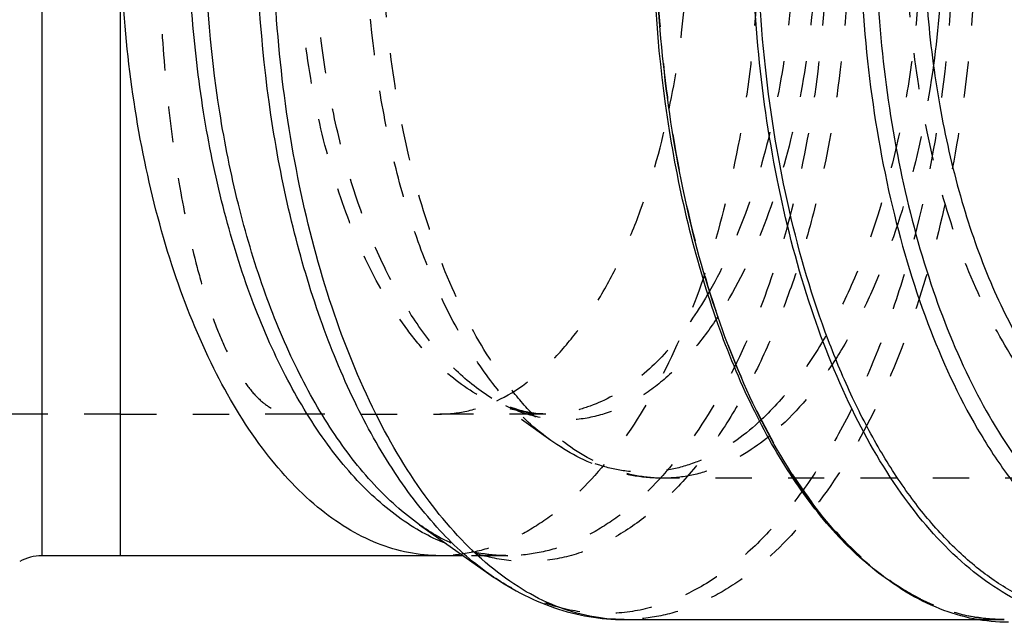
# Model space of a CAD drawing. Header units: millimetres. Extents: x 288 to 710, y 372 to 633.
# Tile 2 of 12: x 434 to 611, y 372 to 480. Entities that reach past the tile are written whole.
import ezdxf

# ---------------------------------------------------------------- set-up
doc = ezdxf.new("R2010")
doc.units = ezdxf.units.MM
doc.header["$LTSCALE"] = 65.185185
doc.linetypes.add('HIDDEN', pattern=[0.2, 0.1, -0.1])
doc.layers.add('KOERPER', color=7, linetype='CONTINUOUS')
doc.layers.add('KONST.EL_MIT_GEO', color=7, linetype='CONTINUOUS')

msp = doc.modelspace()

# ---------------------------------------------------------------- linework, layer by layer
at = {"layer": 'KOERPER', "color": 7, "linetype": 'Continuous'}
for p, q in [((452.02, 383.88), (452.02, 613.88)), ((505.87, 389.45), (518.34, 380.63)), ((513.74, 383.88), (437.89, 383.88)), ((542.71, 372.38), (606.26, 372.38))]:
    msp.add_line(p, q, dxfattribs=at)
at = {"layer": 'KOERPER', "color": 8, "linetype": 'HIDDEN'}
for p, q in [((452.02, 409.38), (429.98, 409.38)), ((528.6, 409.38), (509.52, 409.38)), ((521.75, 383.88), (513.74, 383.88)), ((606.26, 372.38), (611.12, 372.38))]:
    msp.add_line(p, q, dxfattribs=at)
msp.add_arc((506.37, 13234.43), 12825.05, 269.892473, 270.014077, dxfattribs=at)
for points, knots in [([(482.3, 588.36), (481.52, 588.3), (479.87, 587.84), (477.58, 586.35), (475.37, 584.09), (473.25, 581.07), (471.2, 577.31), (469.26, 572.83), (467.43, 567.66), (465.07, 559.55), (462.61, 548.01), (460.47, 532.76), (459.15, 516.17), (458.7, 498.88), (459.15, 481.59), (460.47, 465), (462.61, 449.76), (465.07, 438.21), (467.43, 430.11), (469.26, 424.94), (471.2, 420.46), (473.25, 416.7), (475.37, 413.68), (477.58, 411.41), (479.87, 409.92), (481.52, 409.47), (482.3, 409.4)], [0, 0, 0, 0, 0.012228, 0.026008, 0.042201, 0.06128, 0.083476, 0.10886, 0.137396, 0.168971, 0.240467, 0.321355, 0.408935, 0.5, 0.591065, 0.678645, 0.759533, 0.831029, 0.862604, 0.89114, 0.916524, 0.93872, 0.957799, 0.973992, 0.987772, 1, 1, 1, 1]), ([(567.02, 498.88), (567.02, 491.39), (566.3, 476.62), (563.1, 455.2), (557.9, 435.42), (550.9, 417.99), (542.33, 403.55), (533.79, 394.1), (526.41, 388.76), (520.9, 385.96), (515.24, 384.26), (511.41, 383.88), (509.52, 383.88)], [0, 0, 0, 0, 0.161441, 0.318262, 0.46617, 0.601552, 0.721914, 0.8265, 0.873454, 0.917454, 0.959299, 1, 1, 1, 1]), ([(550.79, 464.28), (551.96, 469.88), (553.7, 481.38), (554.27, 492.99), (554.27, 498.88)], [0, 0, 0, 0, 0.492582, 1, 1, 1, 1]), ([(519.76, 411.76), (523.45, 413.49), (528.66, 417.51), (534.45, 424.32), (538.65, 430.67), (542.44, 437.96), (547.01, 449.08), (549.49, 458.07), (550.79, 464.28)], [0, 0, 0, 0, 0.194571, 0.305675, 0.426619, 0.557288, 0.697106, 1, 1, 1, 1]), ([(509.52, 409.38), (511.25, 409.38), (514.79, 409.8), (518.14, 410.99), (519.76, 411.76)], [0, 0, 0, 0, 0.490575, 1, 1, 1, 1]), ([(452.02, 409.38), (454.55, 409.38), (464.64, 409.38), (474.73, 409.38), (482.3, 409.4)], [0, 0, 0, 0, 0.250675, 1, 1, 1, 1])]:
    msp.add_open_spline(points, degree=3, knots=knots, dxfattribs=at)
at = {"layer": 'KOERPER', "color": 7, "linetype": 'Continuous'}
msp.add_open_spline([(509.52, 383.88), (507.63, 383.88), (503.79, 384.26), (498.14, 385.96), (492.62, 388.76), (485.25, 394.1), (476.7, 403.55), (468.14, 417.99), (461.13, 435.42), (455.93, 455.2), (452.73, 476.62), (452.02, 491.39), (452.02, 498.88)], degree=3, knots=[0, 0, 0, 0, 0.040701, 0.082546, 0.126546, 0.1735, 0.278086, 0.398448, 0.53383, 0.681738, 0.838559, 1, 1, 1, 1], dxfattribs=at)
at = {"layer": 'KONST.EL_MIT_GEO', "color": 7, "linetype": 'Continuous'}
for p, q in [((437.89, 613.88), (437.89, 383.88)), ((518.34, 380.63), (518.34, 380.63))]:
    msp.add_line(p, q, dxfattribs=at)
at = {"layer": 'KONST.EL_MIT_GEO', "color": 8, "linetype": 'HIDDEN'}
for p, q in [((529.51, 404.62), (516.97, 413.49)), ((643.89, 397.83), (549.64, 397.83))]:
    msp.add_line(p, q, dxfattribs=at)
at = {"layer": 'KONST.EL_MIT_GEO', "color": 7, "linetype": 'Continuous'}
msp.add_arc((437.89, 375.88), 8, 90, 120, dxfattribs=at)
for points, knots in [([(639.2, 599.16), (636.12, 598.15), (629.91, 594.86), (621.77, 587.23), (614.47, 576.97), (608.2, 564.38), (603.12, 549.82), (599.38, 533.72), (597.09, 516.57), (596.32, 498.88), (597.09, 481.19), (599.38, 464.04), (603.12, 447.94), (608.2, 433.39), (614.47, 420.8), (621.77, 410.53), (629.91, 402.9), (636.12, 399.61), (639.2, 398.61)], [0, 0, 0, 0, 0.042408, 0.090347, 0.144958, 0.206334, 0.273829, 0.346297, 0.422251, 0.5, 0.577749, 0.653703, 0.726171, 0.793666, 0.855042, 0.909653, 0.957592, 1, 1, 1, 1]), ([(505.4, 388.63), (502.29, 390.47), (496.2, 395.31), (488.29, 404.75), (481.26, 416.54), (475.26, 430.38), (470.43, 445.93), (466.89, 462.82), (464.73, 480.62), (464.25, 492.76), (464.25, 498.88)], [0, 0, 0, 0, 0.088991, 0.189257, 0.301574, 0.425444, 0.559463, 0.701592, 0.849352, 1, 1, 1, 1]), ([(505.87, 389.45), (502.9, 391.55), (497.15, 396.76), (489.69, 406.52), (483.08, 418.4), (477.46, 432.13), (472.94, 447.42), (468.48, 469.7), (467.18, 487.13), (467.18, 498.88)], [0, 0, 0, 0, 0.091035, 0.193111, 0.30659, 0.430811, 0.564375, 0.70536, 1, 1, 1, 1]), ([(518.34, 380.63), (515.14, 382.89), (508.92, 388.53), (500.86, 399.08), (493.72, 411.91), (487.64, 426.75), (482.76, 443.27), (477.94, 467.35), (476.53, 486.18), (476.53, 498.88)], [0, 0, 0, 0, 0.091035, 0.193111, 0.30659, 0.430812, 0.564376, 0.70536, 1, 1, 1, 1]), ([(542.71, 372.38), (540.64, 372.38), (536.41, 372.8), (530.2, 374.67), (524.13, 377.75), (516.02, 383.62), (506.62, 394.02), (497.2, 409.9), (489.49, 429.07), (483.77, 450.83), (480.25, 474.4), (479.46, 490.65), (479.46, 498.88)], [0, 0, 0, 0, 0.040701, 0.082546, 0.126546, 0.1735, 0.278087, 0.398449, 0.53383, 0.681739, 0.83856, 1, 1, 1, 1]), ([(590.29, 379.44), (587.04, 381.71), (580.73, 387.37), (572.56, 397.98), (565.31, 410.93), (559.15, 425.92), (554.19, 442.61), (549.3, 466.97), (547.87, 486.03), (547.87, 498.88)], [0, 0, 0, 0, 0.090865, 0.192796, 0.306186, 0.430383, 0.563988, 0.705069, 1, 1, 1, 1]), ([(611.87, 371.88), (609.79, 371.88), (605.55, 372.3), (599.32, 374.18), (593.23, 377.26), (585.1, 383.14), (575.67, 393.55), (566.22, 409.46), (558.48, 428.66), (552.73, 450.47), (549.18, 474.09), (548.38, 490.37), (548.37, 498.63)], [0, 0, 0, 0, 0.040716, 0.082573, 0.126581, 0.173539, 0.278116, 0.398454, 0.533807, 0.681696, 0.83852, 1, 1, 1, 1]), ([(629.19, 371.88), (627.11, 371.88), (622.87, 372.3), (616.63, 374.18), (610.53, 377.27), (602.39, 383.17), (592.95, 393.61), (583.49, 409.55), (575.76, 428.79), (570.02, 450.64), (566.48, 474.3), (565.69, 490.61), (565.69, 498.88)], [0, 0, 0, 0, 0.040701, 0.082546, 0.126546, 0.1735, 0.278086, 0.398448, 0.53383, 0.681738, 0.838559, 1, 1, 1, 1]), ([(639.57, 374.09), (637.37, 373.4), (632.85, 372.47), (625.91, 372.56), (619.03, 374.17), (612.31, 377.25), (605.84, 381.75), (599.67, 387.6), (593.86, 394.72), (588.48, 403.03), (583.58, 412.45), (577.61, 426.68), (571.8, 446.52), (567.59, 472.09), (566.64, 489.85), (566.64, 498.88)], [0, 0, 0, 0, 0.042477, 0.084319, 0.126968, 0.171753, 0.219736, 0.271652, 0.327921, 0.388692, 0.453897, 0.523296, 0.672966, 0.833615, 1, 1, 1, 1]), ([(585.09, 498.88), (585.09, 490.21), (586, 473.15), (590.04, 448.57), (596.58, 426.26), (604.11, 409.82), (611.24, 398.79), (616.82, 391.95), (622.75, 386.33), (628.97, 382.01), (635.42, 379.05), (642.04, 377.5), (648.7, 377.41), (653.05, 378.31), (655.16, 378.97)], [0, 0, 0, 0, 0.166388, 0.327059, 0.47675, 0.611256, 0.672035, 0.728311, 0.780235, 0.828225, 0.873016, 0.91567, 0.957517, 1, 1, 1, 1]), ([(587.9, 498.88), (587.9, 491.14), (588.64, 475.86), (591.95, 453.7), (597.33, 433.23), (604.57, 415.21), (612.21, 402.35), (619.11, 394.01), (625.89, 387.52), (633.45, 382.73), (641.45, 380.32), (647.38, 379.73), (653.3, 380.32), (661.3, 382.73), (668.86, 387.52), (675.65, 394.01), (682.55, 402.35), (690.18, 415.21), (697.43, 433.23), (702.8, 453.7), (706.11, 475.86), (706.85, 491.14), (706.85, 498.88)], [0, 0, 0, 0, 0.080719, 0.159139, 0.233102, 0.300801, 0.360989, 0.388144, 0.413379, 0.458723, 0.479647, 0.5, 0.520353, 0.541278, 0.586621, 0.611856, 0.639011, 0.699199, 0.766898, 0.840861, 0.919281, 1, 1, 1, 1]), ([(600.17, 498.88), (600.17, 496.63), (600.02, 487.72), (599.28, 478.81), (598.37, 472.2)], [0, 0, 0, 0, 0.252137, 1, 1, 1, 1]), ([(510.68, 386.03), (510.23, 386.21), (508.42, 386.96), (506.68, 387.87), (505.4, 388.63)], [0, 0, 0, 0, 0.24498, 1, 1, 1, 1]), ([(518.34, 380.63), (521.96, 378.07), (527.86, 374.92), (536.31, 372.75), (540.59, 372.38), (542.71, 372.38)], [0, 0, 0, 0, 0.509251, 0.755842, 1, 1, 1, 1])]:
    msp.add_open_spline(points, degree=3, knots=knots, dxfattribs=at)
at = {"layer": 'KONST.EL_MIT_GEO', "color": 8, "linetype": 'HIDDEN'}
for points, knots in [([(528.6, 409.38), (527.13, 409.38), (524.15, 409.68), (518.13, 411.49), (512.44, 415.1), (507.33, 419.98), (502.14, 426.25), (496.4, 435.93), (490.95, 449.49), (486.9, 464.89), (484.41, 481.56), (483.85, 493.05), (483.85, 498.88)], [0, 0, 0, 0, 0.040705, 0.082554, 0.173238, 0.223708, 0.278017, 0.39839, 0.533785, 0.681707, 0.838543, 1, 1, 1, 1]), ([(516.97, 413.49), (514.66, 415.13), (510.16, 419.2), (504.35, 426.81), (499.19, 436.08), (494.8, 446.8), (491.28, 458.72), (487.79, 476.11), (486.78, 489.71), (486.78, 498.88)], [0, 0, 0, 0, 0.091035, 0.193111, 0.30659, 0.430811, 0.564375, 0.70536, 1, 1, 1, 1]), ([(529.51, 404.62), (526.96, 406.43), (522, 410.92), (515.58, 419.33), (509.88, 429.56), (505.04, 441.39), (501.15, 454.55), (497.31, 473.75), (496.19, 488.76), (496.19, 498.88)], [0, 0, 0, 0, 0.091035, 0.193111, 0.306591, 0.430812, 0.564376, 0.705361, 1, 1, 1, 1]), ([(549.64, 397.83), (547.98, 397.83), (544.61, 398.17), (537.81, 400.21), (531.39, 404.28), (525.63, 409.79), (519.76, 416.88), (513.28, 427.81), (507.12, 443.11), (502.56, 460.5), (499.75, 479.32), (499.12, 492.3), (499.12, 498.88)], [0, 0, 0, 0, 0.040705, 0.082554, 0.173239, 0.223708, 0.278017, 0.398391, 0.533785, 0.681708, 0.838544, 1, 1, 1, 1]), ([(583.25, 498.88), (583.25, 489.71), (582.19, 471.74), (578.21, 449.94), (573.43, 433.78), (569.23, 422.82), (564.41, 412.92), (559.04, 404.22), (553.17, 396.86), (546.89, 390.91), (540.26, 386.49), (533.37, 383.68), (526.31, 382.55), (519.22, 383.15), (512.27, 385.45), (507.96, 387.97), (505.87, 389.45)], [0, 0, 0, 0, 0.17064, 0.334096, 0.411122, 0.484057, 0.552366, 0.615688, 0.673891, 0.727139, 0.775965, 0.821345, 0.864701, 0.907776, 0.952362, 1, 1, 1, 1]), ([(601.96, 498.88), (601.96, 488.97), (600.82, 469.56), (596.52, 446), (591.35, 428.53), (586.81, 416.68), (581.61, 405.99), (575.8, 396.59), (569.46, 388.63), (562.68, 382.21), (555.51, 377.43), (548.06, 374.39), (540.43, 373.17), (532.78, 373.82), (525.26, 376.3), (520.6, 379.03), (518.34, 380.63)], [0, 0, 0, 0, 0.170639, 0.334095, 0.411122, 0.484057, 0.552366, 0.615688, 0.673892, 0.727139, 0.775965, 0.821345, 0.864701, 0.907777, 0.952362, 1, 1, 1, 1]), ([(579.25, 498.88), (579.25, 491.39), (578.53, 476.62), (575.33, 455.2), (570.14, 435.42), (563.13, 417.99), (554.56, 403.55), (546.02, 394.1), (538.65, 388.76), (533.13, 385.96), (527.48, 384.26), (523.64, 383.88), (521.75, 383.88)], [0, 0, 0, 0, 0.161441, 0.318262, 0.46617, 0.601551, 0.721913, 0.826499, 0.873454, 0.917454, 0.959299, 1, 1, 1, 1]), ([(605.96, 498.88), (605.96, 490.65), (605.17, 474.4), (601.65, 450.83), (595.94, 429.07), (588.23, 409.9), (578.81, 394.02), (569.41, 383.62), (561.3, 377.75), (555.23, 374.67), (549.01, 372.8), (544.79, 372.38), (542.71, 372.38)], [0, 0, 0, 0, 0.16144, 0.318261, 0.46617, 0.601551, 0.721913, 0.8265, 0.873454, 0.917454, 0.959299, 1, 1, 1, 1]), ([(548.37, 498.63), (548.38, 490.39), (549.18, 474.12), (552.72, 450.55), (558.44, 428.79), (566.15, 409.64), (575.53, 393.82), (584.87, 383.48), (592.89, 377.67), (598.86, 374.63), (604.96, 372.79), (609.09, 372.38), (611.12, 372.38)], [0, 0, 0, 0, 0.162262, 0.319819, 0.468332, 0.604121, 0.724588, 0.828833, 0.875402, 0.918864, 0.960043, 1, 1, 1, 1]), ([(573.35, 498.88), (573.35, 492.56), (572.7, 480.13), (569.79, 462.2), (565.08, 445.89), (560.61, 435.96), (558.06, 431.5)], [0, 0, 0, 0, 0.271678, 0.534219, 0.779247, 1, 1, 1, 1]), ([(577.35, 498.88), (577.35, 492), (576.59, 478.49), (573.19, 459.14), (567.73, 441.8), (562.52, 431.44), (559.56, 426.91)], [0, 0, 0, 0, 0.275197, 0.539674, 0.783753, 1, 1, 1, 1]), ([(596.17, 498.88), (596.17, 489.54), (595.21, 475.67), (591.94, 457.82), (588.61, 445.4), (584.44, 434.03), (579.52, 423.95), (573.93, 415.33), (569.6, 410.42), (567.35, 408.32)], [0, 0, 0, 0, 0.288056, 0.426823, 0.559383, 0.684049, 0.79949, 0.904865, 1, 1, 1, 1]), ([(643.89, 397.83), (642.23, 397.83), (638.86, 398.17), (632.06, 400.21), (625.64, 404.28), (619.88, 409.79), (614.01, 416.88), (607.53, 427.81), (601.38, 443.11), (596.81, 460.5), (594, 479.32), (593.37, 492.3), (593.37, 498.88)], [0, 0, 0, 0, 0.040704, 0.082554, 0.173239, 0.223708, 0.278016, 0.39839, 0.533785, 0.681707, 0.838543, 1, 1, 1, 1]), ([(598.37, 472.2), (597.39, 465), (594.7, 451.3), (589.21, 435.16), (583.67, 423.89), (577.94, 414.63), (572.73, 408.61), (568.87, 405.43)], [0, 0, 0, 0, 0.292772, 0.561347, 0.68413, 0.798312, 1, 1, 1, 1]), ([(558.06, 431.5), (556.16, 428.19), (552.14, 422.2), (544.92, 415.01), (538.16, 411.13), (532.67, 409.63), (529.95, 409.38), (528.6, 409.38)], [0, 0, 0, 0, 0.297644, 0.558536, 0.788158, 0.895315, 1, 1, 1, 1]), ([(559.56, 426.91), (558.14, 424.74), (555.18, 420.72), (550.17, 415.61), (544.85, 411.75), (539.29, 409.23), (533.57, 408.12), (527.81, 408.47), (522.15, 410.26), (518.66, 412.29), (516.97, 413.49)], [0, 0, 0, 0, 0.153708, 0.293956, 0.421948, 0.540125, 0.652234, 0.763028, 0.877503, 1, 1, 1, 1]), ([(528.6, 409.38), (526.69, 409.38), (522.51, 410.15), (518.81, 412.19), (516.97, 413.49)], [0, 0, 0, 0, 0.459758, 1, 1, 1, 1]), ([(567.35, 408.32), (564.62, 405.77), (560.16, 402.47), (553.55, 399.84), (548.65, 398.87), (543.72, 398.86), (537.05, 400.18), (532.37, 402.6), (529.51, 404.62)], [0, 0, 0, 0, 0.269748, 0.393034, 0.511588, 0.628497, 0.747037, 1, 1, 1, 1]), ([(549.64, 397.83), (547.88, 397.83), (544.34, 398.13), (537.36, 399.92), (532.49, 402.52), (529.51, 404.62)], [0, 0, 0, 0, 0.245262, 0.492471, 1, 1, 1, 1]), ([(568.87, 405.43), (566.03, 403.1), (561.39, 400.18), (554.64, 398.16), (551.29, 397.83), (549.64, 397.83)], [0, 0, 0, 0, 0.523235, 0.764881, 1, 1, 1, 1]), ([(505.87, 389.45), (508.35, 387.7), (512.27, 385.55), (517.79, 384.11), (520.45, 383.88), (521.75, 383.88)], [0, 0, 0, 0, 0.533572, 0.771834, 1, 1, 1, 1]), ([(521.75, 383.88), (519.89, 383.88), (516.1, 384.25), (512.46, 385.33), (510.68, 386.03)], [0, 0, 0, 0, 0.493253, 1, 1, 1, 1]), ([(611.12, 372.38), (609.35, 372.38), (605.76, 372.69), (598.53, 374.53), (593.44, 377.24), (590.29, 379.44)], [0, 0, 0, 0, 0.238594, 0.482122, 1, 1, 1, 1])]:
    msp.add_open_spline(points, degree=3, knots=knots, dxfattribs=at)

doc.saveas('drawing.dxf')
